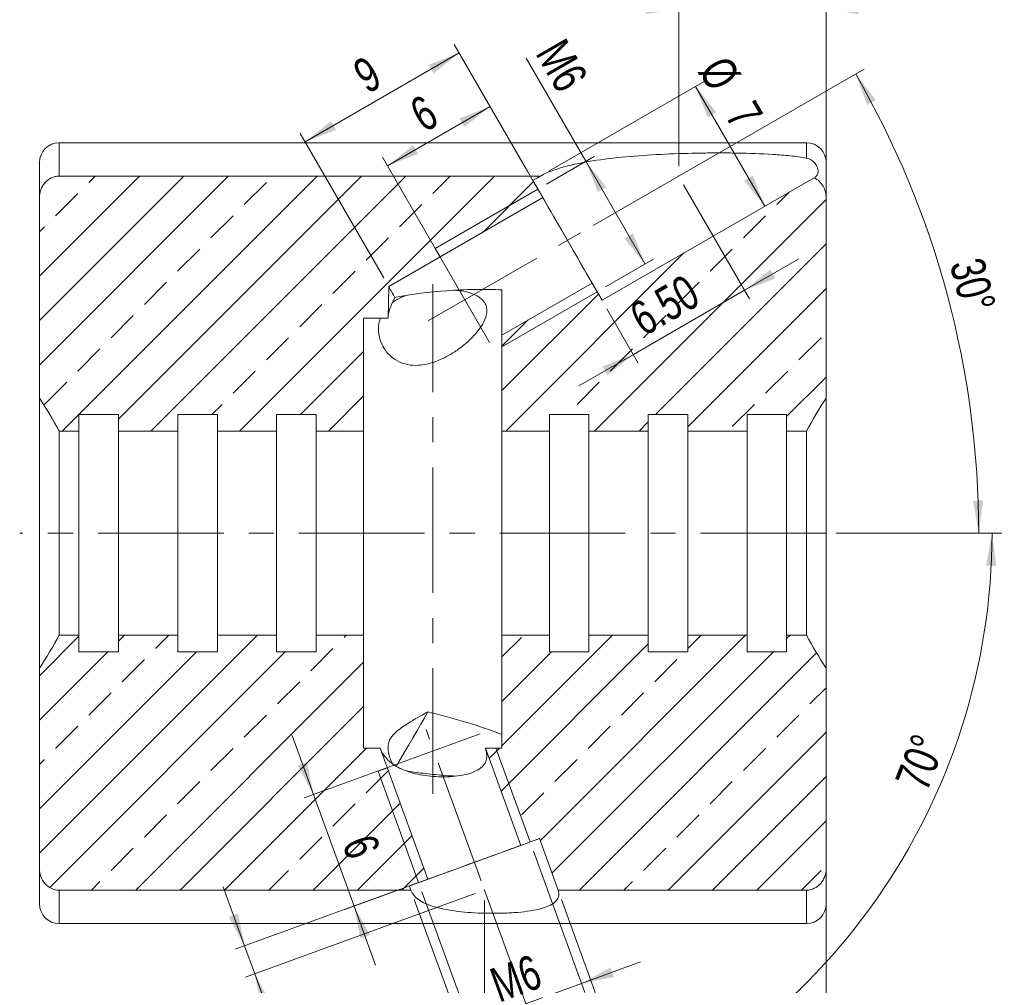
# Model space of a CAD drawing. Header units: millimetres. Extents: x 15 to 589, y 5 to 415.
# Tile 12 of 15: x 385 to 484, y 153 to 251. Entities that reach past the tile are written whole.
import ezdxf

# ---------------------------------------------------------------- set-up
doc = ezdxf.new("R2010")
doc.units = ezdxf.units.MM
doc.header["$PDSIZE"] = -1
doc.linetypes.add('CENTERX2', pattern=[20.32, 12.7, -2.54, 2.54, -2.54])
doc.linetypes.add('PHANTOM', pattern=[12.7, 6.35, -1.27, 1.27, -1.27, 1.27, -1.27])
doc.styles.add('SLDTEXTSTYLE0', font='TXT', dxfattribs={"width": 0.75})
doc.dimstyles.new('SLDDIMSTYLE0', dxfattribs={"dimtxt": 3.5, "dimasz": 3.302, "dimexe": 0, "dimexo": 0.0625, "dimgap": 0.875, "dimtad": 1, "dimlfac": 0.5, "dimrnd": 1e-09, "dimzin": 12, "dimdsep": 46, "dimtxsty": 'SLDTEXTSTYLE0', "dimsah": 1, "dimcen": 0.09, "dimadec": 0, "dimazin": 3, "dimtfac": 1, "dimtofl": 0, "dimtmove": 0, "dimatfit": 3, "dimfxl": 0, "dimfrac": 2, "dimtolj": 1, "dimtzin": 12, "dimarcsym": 0})
doc.dimstyles.new('SLDDIMSTYLE1', dxfattribs={"dimtxt": 3.5, "dimasz": 3.302, "dimexe": 0, "dimexo": 0.0625, "dimgap": 0.875, "dimtad": 1, "dimdec": 4, "dimlfac": 0.5, "dimzin": 12, "dimdsep": 46, "dimtxsty": 'SLDTEXTSTYLE0', "dimsah": 1, "dimcen": 0.09, "dimazin": 3, "dimtfac": 1, "dimtofl": 0, "dimtmove": 0, "dimatfit": 3, "dimfxl": 0, "dimfrac": 2, "dimtolj": 1, "dimtzin": 12, "dimarcsym": 0})
doc.dimstyles.new('SLDDIMSTYLE18', dxfattribs={"dimtxt": 3.5, "dimasz": 3.302, "dimexe": 0, "dimexo": 0.0625, "dimgap": 0.875, "dimtad": 1, "dimdec": 1, "dimlfac": 0.5, "dimrnd": 1e-09, "dimzin": 12, "dimdsep": 46, "dimtxsty": 'SLDTEXTSTYLE0', "dimsah": 1, "dimcen": 0.09, "dimadec": 0, "dimazin": 3, "dimtfac": 1, "dimtdec": 1, "dimtmove": 0, "dimatfit": 0, "dimfxl": 0, "dimfrac": 2, "dimtolj": 1, "dimtzin": 12, "dimarcsym": 0})
doc.dimstyles.new('SLDDIMSTYLE19', dxfattribs={"dimtxt": 3.5, "dimasz": 3.302, "dimexe": 0, "dimexo": 0.0625, "dimgap": 0.875, "dimtad": 1, "dimlfac": 0.5, "dimrnd": 1e-09, "dimzin": 4, "dimdsep": 46, "dimtxsty": 'SLDTEXTSTYLE0', "dimsah": 1, "dimcen": 0.09, "dimadec": 0, "dimazin": 1, "dimtfac": 1, "dimtmove": 0, "dimatfit": 0, "dimfxl": 0, "dimfrac": 2, "dimtolj": 1, "dimtzin": 12, "dimarcsym": 0})
doc.dimstyles.new('SLDDIMSTYLE3', dxfattribs={"dimtxt": 3.5, "dimasz": 3.302, "dimexe": 0, "dimexo": 0.0625, "dimgap": 0.875, "dimtad": 1, "dimlfac": 0.5, "dimrnd": 1e-09, "dimzin": 12, "dimdsep": 46, "dimtxsty": 'SLDTEXTSTYLE0', "dimsah": 1, "dimcen": 0.09, "dimadec": 0, "dimazin": 3, "dimtfac": 1, "dimtmove": 0, "dimatfit": 0, "dimfxl": 0, "dimfrac": 2, "dimtolj": 1, "dimtzin": 12, "dimarcsym": 0})
doc.dimstyles.new('SLDDIMSTYLE4', dxfattribs={"dimtxt": 3.5, "dimasz": 3.302, "dimexe": 0, "dimexo": 0.0625, "dimgap": 0.875, "dimtad": 1, "dimdec": 1, "dimlfac": 0.5, "dimrnd": 1e-09, "dimzin": 12, "dimdsep": 46, "dimtxsty": 'SLDTEXTSTYLE0', "dimsah": 1, "dimcen": 0.09, "dimadec": 0, "dimazin": 3, "dimtfac": 1, "dimtdec": 1, "dimtofl": 0, "dimtmove": 0, "dimatfit": 3, "dimfxl": 0, "dimfrac": 2, "dimtolj": 1, "dimtzin": 12, "dimarcsym": 0})
pattern_1 = [(45, (0, 0), (-8.98026, 8.98026), []), (45, (4.49, 2e-323), (-8.98026, 8.98026), []), (45, (8.98, 4e-323), (-8.98026, 8.98026), []), (45, (13.47, 6e-323), (-8.98026, 8.98026), [3.175, -1.5875])]

# ---------------------------------------------------------------- blocks, each defined once
blk = doc.blocks.new('_D_56')
at = {"color": 7, "linetype": 'Continuous', "lineweight": 0}
for p, q in [((451.452, 236.254), (451.452, 253.157)), ((466.37, 234.055), (466.37, 253.157)), ((451.452, 252.157), (445.102, 252.157)), ((451.452, 252.157), (466.37, 252.157)), ((466.37, 252.157), (472.72, 252.157))]:
    blk.add_line(p, q, dxfattribs=at)
for centre, start, end in [((459.833, 254.935), 153.43495, 206.56505), ((455.186, 254.935), 333.43495, 26.56505)]:
    blk.add_arc(centre, 6.212, start, end, dxfattribs=at)
for points in [[(451.452, 252.157), (448.15, 252.665), (448.15, 251.649)], [(466.37, 252.157), (469.672, 251.649), (469.672, 252.665)]]:
    blk.add_solid(points, dxfattribs=at)
at = {"color": 7, "linetype": 'Continuous', "lineweight": 0, "insert": (454.277, 256.669), "char_height": 3.5, "attachment_point": 1, "style": 'SLDTEXTSTYLE0'}
blk.add_mtext('7.5', dxfattribs=at)
blk = doc.blocks.new('_D_57')
at = {"color": 7, "linetype": 'Continuous', "lineweight": 0}
for p, q in [((451.952, 234.388), (458.621, 222.838)), ((458.121, 223.704), (463.62, 226.879)), ((458.121, 223.704), (446.863, 217.204)), ((444.194, 221.826), (447.363, 216.338)), ((446.863, 217.204), (441.363, 214.029))]:
    blk.add_line(p, q, dxfattribs=at)
for points in [[(458.121, 223.704), (461.235, 224.915), (460.727, 225.795)], [(446.863, 217.204), (443.749, 215.993), (444.257, 215.113)]]:
    blk.add_solid(points, dxfattribs=at)
at = {"color": 7, "linetype": 'Continuous', "lineweight": 0, "insert": (446.183, 222.021), "char_height": 3.5, "attachment_point": 1, "rotation": 30, "style": 'SLDTEXTSTYLE0'}
blk.add_mtext('6.50', dxfattribs=at)
blk = doc.blocks.new('_D_58')
at = {"color": 7, "linetype": 'Continuous', "lineweight": 0}
for p, q in [((466.37, 164.224), (466.37, 130.64)), ((431.799, 162.025), (431.799, 130.64)), ((431.799, 131.64), (466.37, 131.64))]:
    blk.add_line(p, q, dxfattribs=at)
for centre, start, end in [((448.283, 134.418), 153.43495, 206.56505), ((446.222, 134.418), 333.43495, 26.56505)]:
    blk.add_arc(centre, 6.212, start, end, dxfattribs=at)
for points in [[(431.799, 131.64), (435.101, 131.132), (435.101, 132.148)], [(466.37, 131.64), (463.068, 132.148), (463.068, 131.132)]]:
    blk.add_solid(points, dxfattribs=at)
at = {"color": 7, "linetype": 'Continuous', "lineweight": 0, "insert": (442.727, 136.152), "char_height": 3.5, "attachment_point": 1, "style": 'SLDTEXTSTYLE0'}
blk.add_mtext('17.3', dxfattribs=at)
blk = doc.blocks.new('_D_59')
at = {"color": 7, "linetype": 'Continuous', "lineweight": 0}
for p, q in [((407.521, 157.381), (405.349, 163.349)), ((423.255, 163.108), (406.581, 157.039)), ((430.859, 162.683), (407.607, 154.22)), ((408.547, 154.562), (407.521, 157.381)), ((408.547, 154.562), (413.003, 142.317))]:
    blk.add_line(p, q, dxfattribs=at)
for points in [[(407.521, 157.381), (406.869, 160.658), (405.914, 160.311)], [(408.547, 154.562), (409.199, 151.286), (410.153, 151.633)]]:
    blk.add_solid(points, dxfattribs=at)
at = {"color": 7, "linetype": 'Continuous', "lineweight": 0, "insert": (414.147, 152.366), "char_height": 3.5, "attachment_point": 1, "rotation": 290, "style": 'SLDTEXTSTYLE0'}
blk.add_mtext('1.50', dxfattribs=at)
blk = doc.blocks.new('_D_60')
at = {"color": 7, "linetype": 'Continuous', "lineweight": 0}
for p, q in [((442.792, 230.254), (470.224, 246.092)), ((467.37, 199.14), (482.805, 199.14))]:
    blk.add_line(p, q, dxfattribs=at)
blk.add_arc((388.9, 199.14), 92.905, 0, 30, dxfattribs=at)
for points in [[(469.358, 245.592), (470.514, 242.458), (471.402, 242.95)], [(481.805, 199.14), (482.254, 202.45), (481.238, 202.432)]]:
    blk.add_solid(points, dxfattribs=at)
at = {"color": 7, "linetype": 'Continuous', "lineweight": 0, "insert": (482.24, 227.246), "char_height": 3.5, "attachment_point": 1, "rotation": 284.68901, "style": 'SLDTEXTSTYLE0'}
blk.add_mtext('30°', dxfattribs=at)
blk = doc.blocks.new('_D_61')
at = {"color": 7, "linetype": 'Continuous', "lineweight": 0}
for p, q in [((467.37, 199.14), (484.155, 199.14)), ((431.799, 163.025), (441.057, 137.589))]:
    blk.add_line(p, q, dxfattribs=at)
blk.add_arc((418.654, 199.14), 64.501, 290, 0, dxfattribs=at)
for points in [[(483.155, 199.14), (482.562, 195.852), (483.578, 195.826)], [(440.715, 138.529), (443.973, 139.265), (443.602, 140.21)]]:
    blk.add_solid(points, dxfattribs=at)
at = {"color": 7, "linetype": 'Continuous', "lineweight": 0, "insert": (473.288, 174.116), "char_height": 3.5, "attachment_point": 1, "rotation": 68.74855, "style": 'SLDTEXTSTYLE0'}
blk.add_mtext('70°', dxfattribs=at)
blk = doc.blocks.new('_D_62')
at = {"color": 7, "linetype": 'Continuous', "lineweight": 0}
for p, q in [((442.047, 236.752), (436.024, 247.184)), ((438.06, 234.45), (442.913, 237.252)), ((448.047, 226.36), (442.047, 236.752)), ((444.06, 224.058), (448.913, 226.86))]:
    blk.add_line(p, q, dxfattribs=at)
for points in [[(442.047, 236.752), (443.258, 233.639), (444.138, 234.147)], [(448.047, 226.36), (446.836, 229.474), (445.956, 228.966)]]:
    blk.add_solid(points, dxfattribs=at)
at = {"color": 7, "linetype": 'Continuous', "lineweight": 0, "insert": (439.931, 249.44), "char_height": 3.5, "attachment_point": 1, "rotation": 300, "style": 'SLDTEXTSTYLE0'}
blk.add_mtext('M6', dxfattribs=at)
blk = doc.blocks.new('_D_63')
at = {"color": 7, "linetype": 'Continuous', "lineweight": 0}
for p, q in [((442.694, 224.424), (431.874, 243.165)), ((432.374, 242.299), (421.982, 236.299)), ((432.302, 218.424), (421.482, 237.165))]:
    blk.add_line(p, q, dxfattribs=at)
for points in [[(432.374, 242.299), (429.26, 241.088), (429.768, 240.208)], [(421.982, 236.299), (425.095, 237.51), (424.587, 238.39)]]:
    blk.add_solid(points, dxfattribs=at)
at = {"color": 7, "linetype": 'Continuous', "lineweight": 0, "insert": (423.939, 242.638), "char_height": 3.5, "attachment_point": 1, "rotation": 30, "style": 'SLDTEXTSTYLE0'}
blk.add_mtext('6', dxfattribs=at)
blk = doc.blocks.new('_D_64')
at = {"color": 7, "linetype": 'Continuous', "lineweight": 0}
for p, q in [((436.194, 235.682), (428.745, 248.584)), ((413.657, 238.718), (429.245, 247.718)), ((421.605, 224.95), (413.157, 239.584))]:
    blk.add_line(p, q, dxfattribs=at)
for points in [[(429.245, 247.718), (426.132, 246.507), (426.64, 245.627)], [(413.657, 238.718), (416.77, 239.929), (416.262, 240.809)]]:
    blk.add_solid(points, dxfattribs=at)
at = {"color": 7, "linetype": 'Continuous', "lineweight": 0, "insert": (418.212, 246.557), "char_height": 3.5, "attachment_point": 1, "rotation": 30, "style": 'SLDTEXTSTYLE0'}
blk.add_mtext('9', dxfattribs=at)
blk = doc.blocks.new('_D_65')
at = {"color": 7, "linetype": 'Continuous', "lineweight": 0}
for p, q in [((438.318, 235.754), (454.033, 244.827)), ((453.167, 244.327), (460.167, 232.203))]:
    blk.add_line(p, q, dxfattribs=at)
for points in [[(453.167, 244.327), (454.378, 241.214), (455.258, 241.722)], [(460.167, 232.203), (458.956, 235.316), (458.076, 234.808)]]:
    blk.add_solid(points, dxfattribs=at)
at = {"color": 7, "linetype": 'Continuous', "lineweight": 0, "char_height": 3.5, "attachment_point": 1, "rotation": 300, "style": 'SLDTEXTSTYLE0'}
for s, insert in [('%%c', (456.432, 247.696)), ('7', (459.118, 243.151))]:
    blk.add_mtext(s, dxfattribs=dict(at, insert=insert))
blk = doc.blocks.new('_D_66')
at = {"color": 7, "linetype": 'Continuous', "lineweight": 0}
for p, q in [((424.691, 162.086), (432.927, 139.459)), ((439.59, 162.086), (446.082, 144.248)), ((445.74, 145.187), (432.585, 140.399)), ((432.585, 140.399), (421.308, 136.295))]:
    blk.add_line(p, q, dxfattribs=at)
for points in [[(445.74, 145.187), (442.464, 144.535), (442.811, 143.581)], [(432.585, 140.399), (435.861, 141.051), (435.514, 142.006)]]:
    blk.add_solid(points, dxfattribs=at)
at = {"color": 7, "linetype": 'Continuous', "lineweight": 0, "char_height": 3.5, "attachment_point": 1, "rotation": 20, "style": 'SLDTEXTSTYLE0'}
for s, insert in [('7', (424.707, 142.39)), ('%%c', (419.765, 140.535))]:
    blk.add_mtext(s, dxfattribs=dict(at, insert=insert))
blk = doc.blocks.new('_D_67')
at = {"color": 7, "linetype": 'Continuous', "lineweight": 0}
for p, q in [((436.753, 166.957), (441.959, 152.654)), ((425.476, 162.853), (430.682, 148.55)), ((441.616, 153.594), (447.584, 155.766)), ((430.34, 149.49), (441.616, 153.594)), ((430.34, 149.49), (424.373, 147.318))]:
    blk.add_line(p, q, dxfattribs=at)
for points in [[(441.616, 153.594), (444.893, 154.246), (444.546, 155.201)], [(430.34, 149.49), (427.064, 148.838), (427.411, 147.883)]]:
    blk.add_solid(points, dxfattribs=at)
at = {"color": 7, "linetype": 'Continuous', "lineweight": 0, "insert": (432.076, 154.923), "char_height": 3.5, "attachment_point": 1, "rotation": 20, "style": 'SLDTEXTSTYLE0'}
blk.add_mtext('M6', dxfattribs=at)
blk = doc.blocks.new('_D_68')
at = {"color": 7, "linetype": 'Continuous', "lineweight": 0}
for p, q in [((414.498, 172.691), (412.326, 178.658)), ((431.367, 178.831), (413.558, 172.349)), ((418.602, 161.415), (414.498, 172.691)), ((435.471, 167.555), (417.663, 161.073)), ((418.602, 161.415), (420.774, 155.448))]:
    blk.add_line(p, q, dxfattribs=at)
for points in [[(414.498, 172.691), (413.846, 175.968), (412.891, 175.62)], [(418.602, 161.415), (419.254, 158.138), (420.209, 158.486)]]:
    blk.add_solid(points, dxfattribs=at)
at = {"color": 7, "linetype": 'Continuous', "lineweight": 0, "insert": (420.664, 168.943), "char_height": 3.5, "attachment_point": 1, "rotation": 290, "style": 'SLDTEXTSTYLE0'}
blk.add_mtext('6', dxfattribs=at)

msp = doc.modelspace()

# ---------------------------------------------------------------- hatches: boundary and pattern name
at = {"linetype": 'Continuous', "lineweight": 0}
h = msp.add_hatch(dxfattribs=at)
h.set_pattern_fill('DIN 201 brass', style=0, pattern_type=2)
h.set_pattern_definition(pattern_1)
edge = h.paths.add_edge_path(flags=0)
edge.add_line((390.7698531, 211.1398163), (394.7698531, 211.1398163))
edge.add_line((394.7698531, 211.1398163), (394.7698531, 209.4607465))
edge.add_line((394.7698531, 209.4607465), (400.7698531, 209.4607465))
edge.add_line((400.7698531, 209.4607465), (400.7698531, 211.1398163))
edge.add_line((400.7698531, 211.1398163), (404.7698531, 211.1398163))
edge.add_line((404.7698531, 211.1398163), (404.7698531, 209.4607465))
edge.add_line((404.7698531, 209.4607465), (410.7698531, 209.4607465))
edge.add_line((410.7698531, 209.4607465), (410.7698531, 211.1398163))
edge.add_line((410.7698531, 211.1398163), (414.7698531, 211.1398163))
edge.add_line((414.7698531, 211.1398163), (414.7698531, 209.4607465))
edge.add_line((414.7698531, 209.4607465), (419.5698531, 209.4607465))
edge.add_line((419.5698531, 209.4607465), (419.5698531, 220.8883795))
edge.add_line((419.5698531, 220.8883795), (422.0496418, 220.8883795))
edge.add_line((422.0496418, 220.8883795), (422.1054276, 224.0843449))
edge.add_line((422.1054276, 224.0843449), (437.6938848, 233.0843449))
edge.add_line((437.6938848, 233.0843449), (436.6938848, 234.8163957))
edge.add_line((436.6938848, 234.8163957), (437.4522151, 235.2542179))
edge.add_line((437.4522151, 235.2542179), (388.7698531, 235.2542179))
edge.add_spline(control_points=[(388.7698531, 235.2542179), (388.70888, 235.2542179), (388.647831, 235.2511594), (388.5871625, 235.2450724), (388.3633249, 235.2226143), (388.1403776, 235.1570971), (387.9391543, 235.0565149), (387.7168714, 234.9454059), (387.5135424, 234.7879314), (387.3472285, 234.6032842), (387.1676424, 234.4039018), (387.0246926, 234.166293), (386.9283071, 233.9158646), (386.830357, 233.6613709), (386.7770121, 233.3857593), (386.7705411, 233.1131435), (386.7700824, 233.0938171), (386.7698531, 233.0744839), (386.7698531, 233.0551521)], knot_values=[0.0039160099, 0.0039160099, 0.0039160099, 0.0039160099, 0.0040079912, 0.0040079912, 0.0040079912, 0.0043505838, 0.0043505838, 0.0043505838, 0.0047297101, 0.0047297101, 0.0047297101, 0.0051392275, 0.0051392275, 0.0051392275, 0.0055549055, 0.0055549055, 0.0055549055, 0.0055840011, 0.0055840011, 0.0055840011, 0.0055840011], weights=[1, 1, 1, 1, 1, 1, 1, 1, 1, 1, 1, 1, 1, 1, 1, 1, 1, 1, 1], degree=3, periodic=0)
edge.add_line((386.7698531, 233.0551521), (386.7698531, 212.8029638))
edge.add_spline(control_points=[(386.7698531, 212.8029638), (387.0460565, 212.3776359), (387.3170575, 211.948866), (387.5817371, 211.5162729), (387.9947723, 210.841207), (388.3927086, 210.1565008), (388.7698531, 209.4607465)], knot_values=[0.0195388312, 0.0195388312, 0.0195388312, 0.0195388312, 0.0202925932, 0.0202925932, 0.0202925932, 0.0214697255, 0.0214697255, 0.0214697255, 0.0214697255], weights=[1, 1, 1, 1, 1, 1, 1], degree=3, periodic=0)
edge.add_line((388.7698531, 209.4607465), (390.7698531, 209.4607465))
edge.add_line((390.7698531, 209.4607465), (390.7698531, 211.1398163))
h = msp.add_hatch(dxfattribs=at)
h.set_pattern_fill('DIN 201 brass', style=0, pattern_type=2)
h.set_pattern_definition(pattern_1)
edge = h.paths.add_edge_path(flags=0)
edge.add_line((458.3698531, 211.1398163), (462.3698531, 211.1398163))
edge.add_line((462.3698531, 211.1398163), (462.3698531, 209.4607465))
edge.add_line((462.3698531, 209.4607465), (464.3698531, 209.4607465))
edge.add_spline(control_points=[(464.3698531, 209.4607465), (464.9885671, 210.6021469), (465.6627584, 211.7141025), (466.3698531, 212.8029638)], knot_values=[0.0322574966, 0.0322574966, 0.0322574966, 0.0322574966, 0.034203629, 0.034203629, 0.034203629, 0.034203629], weights=[1, 1, 1, 1], degree=3, periodic=0)
edge.add_line((466.3698531, 212.8029638), (466.3698531, 233.0551521))
edge.add_spline(control_points=[(466.3698531, 233.0551521), (466.3698531, 233.1998123), (466.3569333, 233.3450563), (466.331184, 233.4874064), (466.2883067, 233.7244459), (466.2085091, 233.9578856), (466.0951496, 234.1704316), (465.9908088, 234.3660678), (465.8555436, 234.5483995), (465.696557, 234.7029432), (465.5469018, 234.8484162), (465.3726361, 234.9725068), (465.1851206, 235.0641419), (465.1738294, 235.0696597), (465.1624833, 235.0750666), (465.1510854, 235.0803606)], knot_values=[0.0015631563, 0.0015631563, 0.0015631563, 0.0015631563, 0.0017819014, 0.0017819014, 0.0017819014, 0.0021466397, 0.0021466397, 0.0021466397, 0.0024821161, 0.0024821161, 0.0024821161, 0.0027978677, 0.0027978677, 0.0027978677, 0.0028166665, 0.0028166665, 0.0028166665, 0.0028166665], weights=[1, 1, 1, 1, 1, 1, 1, 1, 1, 1, 1, 1, 1, 1, 1, 1], degree=3, periodic=0)
edge.add_line((465.1510854, 235.0803606), (443.6938848, 222.6920401))
edge.add_line((443.6938848, 222.6920401), (442.6938848, 224.4240909))
edge.add_line((442.6938848, 224.4240909), (433.5698531, 219.1563287))
edge.add_line((433.5698531, 219.1563287), (433.5698531, 209.4607465))
edge.add_line((433.5698531, 209.4607465), (438.3698531, 209.4607465))
edge.add_line((438.3698531, 209.4607465), (438.3698531, 211.1398163))
edge.add_line((438.3698531, 211.1398163), (442.3698531, 211.1398163))
edge.add_line((442.3698531, 211.1398163), (442.3698531, 209.4607465))
edge.add_line((442.3698531, 209.4607465), (448.3698531, 209.4607465))
edge.add_line((448.3698531, 209.4607465), (448.3698531, 211.1398163))
edge.add_line((448.3698531, 211.1398163), (452.3698531, 211.1398163))
edge.add_line((452.3698531, 211.1398163), (452.3698531, 209.4607465))
edge.add_line((452.3698531, 209.4607465), (458.3698531, 209.4607465))
edge.add_line((458.3698531, 209.4607465), (458.3698531, 211.1398163))
h = msp.add_hatch(dxfattribs=at)
h.set_pattern_fill('DIN 201 brass', style=0, pattern_type=2)
h.set_pattern_definition(pattern_1)
edge = h.paths.add_edge_path(flags=0)
edge.add_line((394.7698531, 187.1398163), (390.7698531, 187.1398163))
edge.add_line((390.7698531, 187.1398163), (390.7698531, 188.8188861))
edge.add_line((390.7698531, 188.8188861), (388.7698531, 188.8188861))
edge.add_spline(control_points=[(388.7698531, 188.8188861), (388.1511391, 187.6774857), (387.4769478, 186.5655301), (386.7698531, 185.4766688)], knot_values=[0.0322574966, 0.0322574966, 0.0322574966, 0.0322574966, 0.034203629, 0.034203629, 0.034203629, 0.034203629], weights=[1, 1, 1, 1], degree=3, periodic=0)
edge.add_line((386.7698531, 185.4766688), (386.7698531, 165.2244806))
edge.add_spline(control_points=[(386.7698531, 165.2244806), (386.7698531, 165.2233368), (386.7698539, 165.2221931), (386.7698555, 165.2210494), (386.7702094, 164.9688657), (386.8103817, 164.7135457), (386.8890504, 164.4739461), (386.962481, 164.2502997), (387.0713092, 164.0350581), (387.2102451, 163.8450408), (387.3495504, 163.6545181), (387.5231642, 163.4844851), (387.7186266, 163.3522002), (387.7960981, 163.2997691), (387.8775247, 163.2527346), (387.9617419, 163.2120121), (388.1465224, 163.1226631), (388.348701, 163.0627418), (388.5524979, 163.0383716), (388.6245648, 163.0297537), (388.6972728, 163.0254148), (388.7698531, 163.0254148)], knot_values=[0.0055771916, 0.0055771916, 0.0055771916, 0.0055771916, 0.0055789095, 0.0055789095, 0.0055789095, 0.0059623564, 0.0059623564, 0.0059623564, 0.0063200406, 0.0063200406, 0.0063200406, 0.0066792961, 0.0066792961, 0.0066792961, 0.0068196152, 0.0068196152, 0.0068196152, 0.0071308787, 0.0071308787, 0.0071308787, 0.0072403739, 0.0072403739, 0.0072403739, 0.0072403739], weights=[1, 1, 1, 1, 1, 1, 1, 1, 1, 1, 1, 1, 1, 1, 1, 1, 1, 1, 1, 1, 1, 1], degree=3, periodic=0)
edge.add_line((388.7698531, 163.0254148), (424.3493463, 163.0254148))
edge.add_line((424.3493463, 163.0254148), (424.1946819, 163.4503516))
edge.add_line((424.1946819, 163.4503516), (426.0740671, 164.1343919))
edge.add_line((426.0740671, 164.1343919), (421.2489642, 177.3912532))
edge.add_line((421.2489642, 177.3912532), (419.5698531, 177.3912532))
edge.add_line((419.5698531, 177.3912532), (419.5698531, 188.8188861))
edge.add_line((419.5698531, 188.8188861), (414.7698531, 188.8188861))
edge.add_line((414.7698531, 188.8188861), (414.7698531, 187.1398163))
edge.add_line((414.7698531, 187.1398163), (410.7698531, 187.1398163))
edge.add_line((410.7698531, 187.1398163), (410.7698531, 188.8188861))
edge.add_line((410.7698531, 188.8188861), (404.7698531, 188.8188861))
edge.add_line((404.7698531, 188.8188861), (404.7698531, 187.1398163))
edge.add_line((404.7698531, 187.1398163), (400.7698531, 187.1398163))
edge.add_line((400.7698531, 187.1398163), (400.7698531, 188.8188861))
edge.add_line((400.7698531, 188.8188861), (394.7698531, 188.8188861))
edge.add_line((394.7698531, 188.8188861), (394.7698531, 187.1398163))
h = msp.add_hatch(dxfattribs=at)
h.set_pattern_fill('DIN 201 brass', style=0, pattern_type=2)
h.set_pattern_definition(pattern_1)
edge = h.paths.add_edge_path(flags=0)
edge.add_line((458.3698531, 187.1398163), (458.3698531, 188.8188861))
edge.add_line((458.3698531, 188.8188861), (452.3698531, 188.8188861))
edge.add_line((452.3698531, 188.8188861), (452.3698531, 187.1398163))
edge.add_line((452.3698531, 187.1398163), (448.3698531, 187.1398163))
edge.add_line((448.3698531, 187.1398163), (448.3698531, 188.8188861))
edge.add_line((448.3698531, 188.8188861), (442.3698531, 188.8188861))
edge.add_line((442.3698531, 188.8188861), (442.3698531, 187.1398163))
edge.add_line((442.3698531, 187.1398163), (438.3698531, 187.1398163))
edge.add_line((438.3698531, 187.1398163), (438.3698531, 188.8188861))
edge.add_line((438.3698531, 188.8188861), (433.5698531, 188.8188861))
edge.add_line((433.5698531, 188.8188861), (433.5698531, 177.3912532))
edge.add_line((433.5698531, 177.3912532), (431.890742, 177.3912532))
edge.add_line((431.890742, 177.3912532), (435.4709933, 167.5545933))
edge.add_line((435.4709933, 167.5545933), (437.3503786, 168.2386336))
edge.add_line((437.3503786, 168.2386336), (439.2478351, 163.0254148))
edge.add_line((439.2478351, 163.0254148), (464.3698531, 163.0254148))
edge.add_spline(control_points=[(464.3698531, 163.0254148), (464.4378787, 163.0254148), (464.5060094, 163.0292244), (464.5736122, 163.0367972), (464.6995047, 163.0508995), (464.8245641, 163.0782748), (464.9449168, 163.1178097), (465.1718425, 163.1923528), (465.3874532, 163.3130452), (465.5717861, 163.4649443), (465.7738323, 163.6314402), (465.9455175, 163.8408812), (466.0733731, 164.0693467), (466.2068043, 164.3077752), (466.2973264, 164.5745669), (466.3400356, 164.8444335), (466.3598988, 164.9699431), (466.3698531, 165.0974089), (466.3698531, 165.2244806)], knot_values=[0.0065605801, 0.0065605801, 0.0065605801, 0.0065605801, 0.0066630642, 0.0066630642, 0.0066630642, 0.0068530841, 0.0068530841, 0.0068530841, 0.0072159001, 0.0072159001, 0.0072159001, 0.0076139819, 0.0076139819, 0.0076139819, 0.0080291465, 0.0080291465, 0.0080291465, 0.0082212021, 0.0082212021, 0.0082212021, 0.0082212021], weights=[1, 1, 1, 1, 1, 1, 1, 1, 1, 1, 1, 1, 1, 1, 1, 1, 1, 1, 1], degree=3, periodic=0)
edge.add_line((466.3698531, 165.2244806), (466.3698531, 185.4766688))
edge.add_spline(control_points=[(466.3698531, 185.4766688), (466.0936498, 185.9019968), (465.8226487, 186.3307666), (465.5579691, 186.7633598), (465.1449339, 187.4384257), (464.7469976, 188.1231319), (464.3698531, 188.8188861)], knot_values=[0.0195388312, 0.0195388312, 0.0195388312, 0.0195388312, 0.0202925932, 0.0202925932, 0.0202925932, 0.0214697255, 0.0214697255, 0.0214697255, 0.0214697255], weights=[1, 1, 1, 1, 1, 1, 1], degree=3, periodic=0)
edge.add_line((464.3698531, 188.8188861), (462.3698531, 188.8188861))
edge.add_line((462.3698531, 188.8188861), (462.3698531, 187.1398163))
edge.add_line((462.3698531, 187.1398163), (458.3698531, 187.1398163))

# ---------------------------------------------------------------- linework, layer by layer
at = {"color": 7, "linetype": 'Continuous', "lineweight": 15}
for p, q in [((464.3698522, 238.6398181), (388.769854, 238.6398181)), ((386.7698537, 236.6398178), (386.7698537, 233.0551535)), ((466.3698526, 236.6398178), (466.3698526, 233.0551535)), ((388.769854, 235.2542184), (437.4522149, 235.2542184)), ((436.6938846, 234.8163963), (437.4522149, 235.2542184)), ((437.6938847, 233.0843449), (436.6938846, 234.8163963)), ((465.1510866, 235.0803591), (443.6938857, 222.6920404)), ((386.7698537, 212.8029639), (386.7698537, 233.0551535)), ((422.1054275, 224.0843453), (437.6938847, 233.0843449)), ((466.3698526, 233.0551535), (466.3698526, 212.8029639)), ((442.6938855, 224.4240917), (433.5698533, 219.1563282)), ((443.6938857, 222.6920404), (442.6938855, 224.4240917)), ((422.0496417, 220.8883796), (422.1054275, 224.0843453)), ((433.5698533, 223.750142), (433.5698533, 219.1563282)), ((422.0496417, 220.8883796), (419.5698529, 220.8883796)), ((419.5698529, 220.8883796), (419.5698529, 209.4607461)), ((433.5698533, 209.4607461), (433.5698533, 219.1563282)), ((386.7698537, 185.4566248), (386.7698537, 212.8029639)), ((466.3698526, 212.8029639), (466.3698526, 185.4413437)), ((394.7698512, 211.1398164), (390.7698543, 211.1398164)), ((390.7698543, 211.1398164), (390.7698543, 209.4607461)), ((394.7698512, 209.4607461), (394.7698512, 211.1398164)), ((404.7698529, 211.1398164), (400.7698522, 211.1398164)), ((400.7698522, 211.1398164), (400.7698522, 209.4607461)), ((404.7698529, 209.4607461), (404.7698529, 211.1398164)), ((414.7698527, 211.1398164), (410.7698539, 211.1398164)), ((410.7698539, 211.1398164), (410.7698539, 209.4607461)), ((414.7698527, 209.4607461), (414.7698527, 211.1398164)), ((442.3698523, 211.1398164), (438.3698536, 211.1398164)), ((438.3698536, 211.1398164), (438.3698536, 209.4607461)), ((442.3698523, 209.4607461), (442.3698523, 211.1398164)), ((452.369854, 211.1398164), (448.3698533, 211.1398164)), ((448.3698533, 211.1398164), (448.3698533, 209.4607461)), ((452.369854, 209.4607461), (452.369854, 211.1398164)), ((462.3698519, 211.1398164), (458.369855, 211.1398164)), ((458.369855, 211.1398164), (458.369855, 209.4607461)), ((462.3698519, 209.4607461), (462.3698519, 211.1398164)), ((388.769854, 209.4853424), (388.769854, 188.7886847)), ((390.7698543, 209.4607461), (388.769854, 209.4607461)), ((390.7698543, 188.8188865), (390.7698543, 209.4607461)), ((400.7698522, 209.4607461), (394.7698512, 209.4607461)), ((394.7698512, 188.8188865), (394.7698512, 209.4607461)), ((400.7698522, 188.8188865), (400.7698522, 209.4607461)), ((410.7698539, 209.4607461), (404.7698529, 209.4607461)), ((404.7698529, 188.8188865), (404.7698529, 209.4607461)), ((410.7698539, 188.8188865), (410.7698539, 209.4607461)), ((419.5698529, 209.4607461), (414.7698527, 209.4607461)), ((414.7698527, 188.8188865), (414.7698527, 209.4607461)), ((419.5698529, 188.8188865), (419.5698529, 209.4607461)), ((433.5698533, 188.8188865), (433.5698533, 209.4607461)), ((438.3698536, 209.4607461), (433.5698533, 209.4607461)), ((438.3698536, 188.8188865), (438.3698536, 209.4607461)), ((442.3698523, 188.8188865), (442.3698523, 209.4607461)), ((448.3698533, 209.4607461), (442.3698523, 209.4607461)), ((448.3698533, 188.8188865), (448.3698533, 209.4607461)), ((452.369854, 188.8188865), (452.369854, 209.4607461)), ((458.369855, 209.4607461), (452.369854, 209.4607461)), ((458.369855, 188.8188865), (458.369855, 209.4607461)), ((462.3698519, 188.8188865), (462.3698519, 209.4607461)), ((464.3698522, 209.4607461), (462.3698519, 209.4607461)), ((464.3698522, 188.7942903), (464.3698522, 209.490948)), ((388.769854, 188.8188865), (390.7698543, 188.8188865)), ((390.7698543, 188.8188865), (390.7698543, 187.1398162)), ((394.7698512, 188.8188865), (400.7698522, 188.8188865)), ((394.7698512, 187.1398162), (394.7698512, 188.8188865)), ((400.7698522, 188.8188865), (400.7698522, 187.1398162)), ((404.7698529, 188.8188865), (410.7698539, 188.8188865)), ((404.7698529, 187.1398162), (404.7698529, 188.8188865)), ((410.7698539, 188.8188865), (410.7698539, 187.1398162)), ((414.7698527, 188.8188865), (419.5698529, 188.8188865)), ((414.7698527, 187.1398162), (414.7698527, 188.8188865)), ((419.5698529, 188.8188865), (419.5698529, 177.3912531)), ((433.5698533, 188.8188865), (438.3698536, 188.8188865)), ((433.5698533, 177.3912531), (433.5698533, 188.8188865)), ((438.3698536, 188.8188865), (438.3698536, 187.1398162)), ((442.3698523, 188.8188865), (448.3698533, 188.8188865)), ((442.3698523, 187.1398162), (442.3698523, 188.8188865)), ((448.3698533, 188.8188865), (448.3698533, 187.1398162)), ((452.369854, 188.8188865), (458.369855, 188.8188865)), ((452.369854, 187.1398162), (452.369854, 188.8188865)), ((458.369855, 188.8188865), (458.369855, 187.1398162)), ((462.3698519, 188.8188865), (464.3698522, 188.8188865)), ((462.3698519, 187.1398162), (462.3698519, 188.8188865)), ((390.7698543, 187.1398162), (394.7698512, 187.1398162)), ((400.7698522, 187.1398162), (404.7698529, 187.1398162)), ((410.7698539, 187.1398162), (414.7698527, 187.1398162)), ((438.3698536, 187.1398162), (442.3698523, 187.1398162)), ((448.3698533, 187.1398162), (452.369854, 187.1398162)), ((458.369855, 187.1398162), (462.3698519, 187.1398162)), ((386.7698537, 165.2244792), (386.7698537, 185.4766688)), ((466.3698526, 185.4766688), (466.3698526, 165.2244792)), ((419.5698529, 177.3912531), (421.2489642, 177.3912531)), ((426.0740671, 164.1343922), (421.2489642, 177.3912531)), ((431.8907421, 177.3912531), (435.4709938, 167.5545924)), ((431.8907421, 177.3912531), (433.5698533, 177.3912531)), ((437.3503785, 168.2386339), (435.4709938, 167.5545924)), ((437.3503785, 168.2386339), (439.2478346, 163.0254142)), ((386.7698537, 165.2244792), (386.7698537, 161.6398148)), ((466.3698526, 165.2244792), (466.3698526, 161.6398148)), ((426.0740671, 164.1343922), (424.1946818, 163.4503506)), ((424.3493463, 163.0254142), (424.1946818, 163.4503506)), ((424.3493463, 163.0254142), (388.769854, 163.0254142)), ((464.3698522, 163.0254142), (439.2478346, 163.0254142)), ((388.769854, 159.6398145), (464.3698522, 159.6398145))]:
    msp.add_line(p, q, dxfattribs=at)
at = {"color": 1, "linetype": 'PHANTOM', "lineweight": 0}
for p, q in [((388.769854, 238.6398181), (388.769854, 235.2542184)), ((464.3698522, 238.6398181), (464.3698522, 237.084353)), ((388.769854, 163.0254142), (388.769854, 159.6398145)), ((464.3698522, 163.0254142), (464.3698522, 159.6398145))]:
    msp.add_line(p, q, dxfattribs=at)
at = {"color": 7, "linetype": 'Continuous', "lineweight": 0}
for p, q in [((437.1938848, 233.9503703), (426.80158, 227.9503703)), ((426.80158, 227.9503703), (427.30158, 227.0843449)), ((443.1938848, 223.5580655), (433.5698531, 218.0016282)), ((436.410686, 167.8966135), (432.9549197, 177.3912532)), ((421.0301328, 175.0686832), (421.9698254, 175.4107034)), ((425.1343745, 163.7923718), (421.0301328, 175.0686832))]:
    msp.add_line(p, q, dxfattribs=at)
at = {"color": 7, "linetype": 'CENTERX2', "lineweight": 0}
for p, q in [((426.1055895, 220.6203368), (441.9259356, 229.7542179)), ((426.5698531, 172.7655347), (426.5698531, 224.3192609)), ((466.3698531, 199.1398163), (384.7698531, 199.1398163)), ((431.4565705, 163.9651074), (425.8858128, 179.2706384))]:
    msp.add_line(p, q, dxfattribs=at)
at = {"color": 7, "linetype": 'Continuous', "lineweight": 15, "flags": 128}
for points in [[(442.6938855, 224.4240917), (442.659788, 224.4831488), (442.5584284, 224.6587087), (442.3925692, 224.9459844), (442.1667365, 225.3371399), (441.8870892, 225.8215022), (441.5612548, 226.3858631), (441.1981237, 227.0148263), (440.8075988, 227.6912347), (440.4003333, 228.3966389), (439.9874361, 229.1117978), (439.5801715, 229.817202), (439.1896465, 230.4936104), (438.8265145, 231.1225735), (438.5006811, 231.6869326), (438.2210338, 232.1712949), (437.9952002, 232.5624503), (437.8293419, 232.8497261), (437.7279814, 233.0252879), (437.6938847, 233.0843449)], [(422.7411765, 222.983196), (422.5972948, 223.2324068), (422.4700864, 223.4527372), (422.3606071, 223.6423619), (422.2697663, 223.7997014), (422.1983181, 223.9234537), (422.1468555, 224.0125906), (422.1158062, 224.0663689), (422.1054275, 224.0843453)], [(422.8770245, 175.5317334), (423.0436796, 175.8203875), (423.3801434, 176.4031608), (423.7489015, 177.0418674), (424.1402348, 177.7196765), (424.5438291, 178.4187235), (424.9490467, 179.1205812), (425.3452078, 179.8067518), (425.7218708, 180.4591507), (426.0691081, 181.0605839)], [(426.0740671, 164.1343922), (426.138148, 164.1577162), (426.3286428, 164.2270513), (426.6403553, 164.340505), (427.0647827, 164.4949816), (427.5903477, 164.6862716), (428.2027146, 164.9091557), (428.885179, 165.1575543), (429.6191257, 165.4246874), (430.3845343, 165.7032721), (431.1605265, 165.9857124), (431.9259349, 166.2642971), (432.6598813, 166.5314339), (433.3423461, 166.7798288), (433.9547126, 167.002713), (434.480278, 167.1940029), (434.9047049, 167.3484795), (435.2164177, 167.4619369), (435.4069122, 167.5312683), (435.4709938, 167.5545924)]]:
    msp.add_lwpolyline(points, dxfattribs=at)
at = {"color": 7, "linetype": 'Continuous', "lineweight": 15}
for centre, start, end in [((388.7698531, 236.6398163), 90, 180), ((464.3698531, 236.6398163), 0, 90), ((388.7698531, 161.6398163), 180, 270), ((464.3698531, 161.6398163), 270, 0)]:
    msp.add_arc(centre, 2, start, end, dxfattribs=at)
for points, knots in [([(464.3698531, 237.0843524), (463.8518504, 237.1803501), (463.3024596, 237.2516784), (462.1680922, 237.3694561), (461.5812843, 237.4153225), (459.7875356, 237.5269855), (458.5791265, 237.5661909), (456.754426, 237.5960231), (456.1440761, 237.6007572), (454.9195147, 237.600912), (454.3033165, 237.5962809), (452.4683879, 237.5689591), (451.2612816, 237.5332862), (448.8779342, 237.4236284), (447.7016996, 237.3497174), (445.3835114, 237.1495008), (444.2352969, 237.0222712), (442.5934721, 236.7767706), (442.0581426, 236.6856563), (441.0150657, 236.4796631), (440.5049632, 236.364158), (439.5347296, 236.1056654), (439.0735916, 235.9627576), (438.2113741, 235.6401226), (437.8073137, 235.4592342), (437.4522151, 235.2542179)], [0, 0, 0, 0, 0.0625, 0.0625, 0.125, 0.125, 0.25, 0.25, 0.3125, 0.3125, 0.375, 0.375, 0.5, 0.5, 0.625, 0.625, 0.75, 0.75, 0.8125, 0.8125, 0.875, 0.875, 0.9375, 0.9375, 1, 1, 1, 1]), ([(465.1510854, 235.0803606), (465.3368852, 235.1876322), (465.4497222, 235.3015022), (465.5709577, 235.5818264), (465.5808301, 235.7459698), (465.4980001, 236.1302107), (465.4066213, 236.3491688), (465.1387579, 236.6754295), (465.0280938, 236.7820049), (464.7451259, 236.9681021), (464.5752824, 237.0462816), (464.3698531, 237.0843524)], [0, 0, 0, 0, 0.25, 0.25, 0.5, 0.5, 0.75, 0.75, 0.875, 0.875, 1, 1, 1, 1]), ([(386.7698531, 233.0551521), (386.7698531, 233.6083402), (386.9575025, 234.1541108), (387.5018464, 234.7823164), (387.7203167, 234.9524588), (388.0959318, 235.1316751), (388.2253673, 235.1768752), (388.4926826, 235.2382548), (388.6323141, 235.2542179), (388.7698531, 235.2542179)], [0, 0, 0, 0, 0.5, 0.5, 0.75, 0.75, 0.875, 0.875, 1, 1, 1, 1]), ([(465.1510854, 235.0803606), (465.5305271, 234.9041192), (465.8426608, 234.6060314), (466.263231, 233.8859912), (466.3698531, 233.4686271), (466.3698531, 233.0551521)], [0, 0, 0, 0, 0.5, 0.5, 1, 1, 1, 1]), ([(421.2489642, 220.8883796), (421.1776791, 220.635909), (421.0351331, 220.1310536), (421.0634071, 219.3500757), (421.2446588, 218.5962239), (421.5385414, 217.9623731), (421.9176118, 217.4216815), (422.4214293, 216.8998157), (423.1930208, 216.3912359), (424.2603758, 216.0970341), (425.2724268, 216.1033571), (426.1405098, 216.2644303), (427.0525031, 216.5536785), (428.0407928, 217.0140778), (429.1643434, 217.7186866), (430.2390602, 218.5844034), (431.0879434, 219.4953159), (431.6528477, 220.3198364), (431.9490667, 220.9793717), (432.0598908, 221.5595273), (432.0216824, 222.0270072), (431.8528036, 222.4327801), (431.5801137, 222.7776967), (431.1842002, 223.0792815), (430.5401853, 223.3961275), (429.7440339, 223.6344621), (429.0660646, 223.6936634), (428.8322196, 223.7140831)], [0, 0, 0, 0, 0.0478863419, 0.0957564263, 0.1352096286, 0.1746143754, 0.2018996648, 0.2291477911, 0.2719751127, 0.3150108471, 0.3540941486, 0.3847603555, 0.4154873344, 0.4652817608, 0.5151675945, 0.5815280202, 0.6478587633, 0.6943430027, 0.7407644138, 0.7751698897, 0.8095320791, 0.83758778, 0.8656211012, 0.893807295, 0.9219881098, 0.9730921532, 1, 1, 1, 1]), ([(423.8376733, 223.1689558), (423.6752244, 223.1077606), (423.2243554, 222.9379165), (422.7737367, 222.6965425), (422.5326313, 222.4950045), (422.4876185, 222.4573787)], [0, 0, 0, 0, 0.3141687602, 0.8719598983, 1, 1, 1, 1]), ([(422.7411764, 222.9831957), (424.4576197, 223.3200619), (426.2213765, 223.5367924), (428.9365749, 223.7313953), (429.8541816, 223.7737161), (431.7156506, 223.8065241), (432.6443002, 223.7976031), (433.5698531, 223.7501422)], [0, 0, 0, 0, 0.5, 0.5, 0.75, 0.75, 1, 1, 1, 1]), ([(422.0496418, 220.8883795), (422.0566198, 221.2881477), (422.1536522, 221.6582963), (422.4038275, 222.3542549), (422.562794, 222.6800884), (422.7411764, 222.9831957)], [0, 0, 0, 0, 0.5, 0.5, 1, 1, 1, 1]), ([(426.0691081, 181.0605839), (425.3840081, 180.6775116), (424.4636281, 180.162883), (423.4058799, 179.4728947), (422.8716174, 179.0606605), (422.4760394, 178.6553551), (422.1308487, 178.1396366), (421.9899197, 177.3469114), (422.1439048, 176.5150814), (422.387059, 176.0219206), (422.4797395, 175.8339476)], [0, 0, 0, 0, 0.2584214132, 0.3471695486, 0.435745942, 0.5008825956, 0.5659042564, 0.6957905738, 0.8840476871, 1, 1, 1, 1]), ([(433.5698531, 178.7700558), (432.3867747, 179.2294318), (431.1608032, 179.6425876), (428.6557051, 180.4041008), (427.3756537, 180.7516183), (426.0691081, 181.0605838)], [0, 0, 0, 0, 0.5, 0.5, 1, 1, 1, 1]), ([(431.890742, 177.3912532), (431.9689022, 177.1765098), (432.0183658, 176.9666713), (432.050267, 176.5568276), (432.0319917, 176.3545251), (431.9136184, 175.9723089), (431.8148805, 175.7929665), (431.5243302, 175.4574012), (431.3364529, 175.3067429), (430.8811847, 175.0420502), (430.6085928, 174.9262828), (430.0131987, 174.7387674), (429.6829058, 174.6640927), (428.6489078, 174.4988332), (427.8976234, 174.4640343), (426.7955819, 174.5039091), (426.4287835, 174.5329454), (425.7236174, 174.6189671), (425.3802217, 174.6763193), (424.7188511, 174.8196394), (424.4068159, 174.9042163), (423.8167216, 175.1000633), (423.5367388, 175.2123801), (423.021423, 175.4614425), (422.7862557, 175.5976801), (422.3577191, 175.8951265), (422.1632081, 176.0576213), (421.6517281, 176.5766627), (421.405081, 176.9623259), (421.2489642, 177.3912532)], [0, 0, 0, 0, 0.0625, 0.0625, 0.125, 0.125, 0.1875, 0.1875, 0.25, 0.25, 0.3125, 0.3125, 0.375, 0.375, 0.5, 0.5, 0.5625, 0.5625, 0.625, 0.625, 0.6875, 0.6875, 0.75, 0.75, 0.8125, 0.8125, 0.875, 0.875, 1, 1, 1, 1]), ([(423.8395543, 175.1103584), (424.1059628, 175.0633766), (425.0035322, 174.905088), (426.6082185, 174.7308686), (428.0139329, 174.5965772), (428.7717226, 174.5678324), (428.8393663, 174.5652665)], [0, 0, 0, 0, 0.1656300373, 0.5580319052, 0.9605479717, 1, 1, 1, 1]), ([(388.7698531, 163.0254148), (388.4956596, 163.0254148), (388.2213363, 163.0881206), (387.7200824, 163.3272887), (387.4996113, 163.4998031), (387.1405719, 163.9143417), (387.0017559, 164.1563446), (386.8159696, 164.6759748), (386.7698531, 164.9476898), (386.7698531, 165.2244806)], [0, 0, 0, 0, 0.25, 0.25, 0.5, 0.5, 0.75, 0.75, 1, 1, 1, 1]), ([(466.3698531, 165.2244806), (466.3698531, 164.9508107), (466.3228389, 164.6734724), (466.1388647, 164.1588934), (465.9987822, 163.9140675), (465.6413246, 163.5010908), (465.4183398, 163.3271008), (464.9244606, 163.0906061), (464.6440819, 163.0254148), (464.3698531, 163.0254148)], [0, 0, 0, 0, 0.25, 0.25, 0.5, 0.5, 0.75, 0.75, 1, 1, 1, 1]), ([(424.3493463, 163.0254148), (424.4202321, 162.8306577), (424.5307792, 162.6470075), (424.8319695, 162.3004941), (425.0224872, 162.1389454), (425.470383, 161.8456318), (425.7290021, 161.7123135), (426.3180126, 161.4692756), (426.646548, 161.3607972), (427.3525571, 161.1713143), (427.7324188, 161.0892803), (428.548199, 160.9472259), (428.9810726, 160.8880161), (429.8707148, 160.7927546), (430.3310261, 160.7560523), (431.2843749, 160.7028059), (431.7722712, 160.6867425), (432.7415739, 160.6754616), (433.2272241, 160.6799604), (434.2007081, 160.7115867), (434.6773925, 160.7385154), (435.5904964, 160.8164418), (436.03332, 160.8679782), (436.8660924, 161.0011025), (437.2452966, 161.0807626), (437.9273689, 161.2725461), (438.2323562, 161.3865744), (438.7271431, 161.6424416), (438.9225464, 161.7857806), (439.2035427, 162.1041869), (439.2853866, 162.2742335), (439.3439061, 162.6370486), (439.3191112, 162.8295853), (439.2478351, 163.0254148)], [0, 0, 0, 0, 0.0625, 0.0625, 0.125, 0.125, 0.1875, 0.1875, 0.25, 0.25, 0.3125, 0.3125, 0.375, 0.375, 0.4375, 0.4375, 0.5, 0.5, 0.5625, 0.5625, 0.625, 0.625, 0.6875, 0.6875, 0.75, 0.75, 0.8125, 0.8125, 0.875, 0.875, 0.9375, 0.9375, 1, 1, 1, 1])]:
    msp.add_open_spline(points, degree=3, knots=knots, dxfattribs=at)
for points in [[(388.7698531, 209.4607465), (388.1526053, 210.5994422), (387.476202, 211.7152511), (386.7698531, 212.8029638)], [(466.3698531, 212.8029638), (465.6643372, 211.7165337), (464.9912239, 210.6070482), (464.3698531, 209.4607465)], [(386.7698531, 185.4766688), (387.475369, 186.5630989), (388.1484823, 187.6725844), (388.7698531, 188.8188861)], [(464.3698531, 188.8188861), (464.987101, 187.6801904), (465.6635043, 186.5643816), (466.3698531, 185.4766688)]]:
    msp.add_open_spline(points, degree=3, dxfattribs=at)
at = {"color": 7, "linetype": 'Continuous', "lineweight": 0}
for p in [(451.4522151, 235.2542179), (431.7985907, 163.0254148)]:
    msp.add_point(p, dxfattribs=at)

# ---------------------------------------------------------------- dimensions: what is measured, and where the dimension line sits
for base, p1, p2, dimstyle, picture, middle in [((466.3698531, 252.1572975), (451.4522151, 235.2542179), (466.3698531, 233.0551521), 'SLDDIMSTYLE18', '_D_56', (457.5096789, 252.1572975)), ((466.3698531, 131.6398163), (431.7985907, 163.0254148), (466.3698531, 165.2244806), 'SLDDIMSTYLE4', '_D_58', (447.2528466, 131.6398163))]:
    dim = msp.add_linear_dim(base=base, p1=p1, p2=p2, text='(<>)', dimstyle=dimstyle, dxfattribs=at)
    dim.commit()
    dim.dimension.update_dxf_attribs({"geometry": picture, "text_midpoint": middle, "dimtype": 160})
for base, p1, p2, angle, dimstyle, picture, middle in [((442.0467859, 236.7521941), (443.1938848, 223.5580655), (437.1938848, 233.9503703), 300, 'SLDDIMSTYLE0', '_D_62', (437.7421311, 244.208075)), ((429.2453011, 247.7177211), (422.1054276, 224.0843449), (436.6938848, 234.8163957), 30, 'SLDDIMSTYLE0', '_D_64', (421.5873503, 243.2964011)), ((421.98163, 236.2987686), (443.1938848, 223.5580655), (432.80158, 217.5580655), 30, 'SLDDIMSTYLE0', '_D_63', (427.3145759, 239.3777464)), ((446.8625621, 217.2037301), (451.4522151, 235.2542179), (443.6938848, 222.6920401), 30, 'SLDDIMSTYLE19', '_D_57', (452.3584003, 220.3767538)), ((414.4980828, 172.6912115), (436.410686, 167.8966135), (432.3064442, 179.1729249), 290, 'SLDDIMSTYLE3', '_D_68', (416.8662279, 166.1847862)), ((441.6164848, 153.5937986), (425.1343745, 163.7923718), (436.410686, 167.8966135), 20, 'SLDDIMSTYLE3', '_D_67', (436.8482749, 151.8583121)), ((407.5205907, 157.3814787), (431.7985907, 163.0254148), (424.1946819, 163.4503516), 290, 'SLDDIMSTYLE19', '_D_59', (411.4555542, 146.5702551))]:
    dim = msp.add_linear_dim(base=base, p1=p1, p2=p2, angle=angle, dimstyle=dimstyle, dxfattribs=at)
    dim.commit()
    dim.dimension.update_dxf_attribs({"geometry": picture, "text_midpoint": middle, "dimtype": 160})
for base, p1, p2, angle, picture, middle in [((460.1670918, 232.2028505), (437.4522151, 235.2542179), (465.1510854, 235.0803606), 300, '_D_65', (454.4909248, 242.0342602)), ((432.5846471, 140.3991116), (439.2478351, 163.0254148), (424.3493463, 163.0254148), 20, '_D_66', (425.0035455, 137.6398163))]:
    dim = msp.add_linear_dim(base=base, p1=p1, p2=p2, angle=angle, text='%%c<>', dimstyle='SLDDIMSTYLE0', dxfattribs=at)
    dim.commit()
    dim.dimension.update_dxf_attribs({"geometry": picture, "text_midpoint": middle, "dimtype": 160})
for base, line2, picture, middle in [((478.6393812, 223.1853476), ((426.1055895, 220.6203368), (441.9259356, 229.7542179)), '_D_60', (478.7685713, 222.697916)), ((471.4898846, 162.1437481), ((431.4565705, 163.9651074), (425.8858128, 179.2706384)), '_D_61', (478.7685713, 175.7607996))]:
    dim = msp.add_angular_dim_2l(base=base, line1=((466.3698531, 199.1398163), (384.7698531, 199.1398163)), line2=line2, dimstyle='SLDDIMSTYLE1', dxfattribs=at)
    dim.commit()
    dim.dimension.update_dxf_attribs({"geometry": picture, "text_midpoint": middle, "dimtype": 162})

doc.saveas('drawing.dxf')
